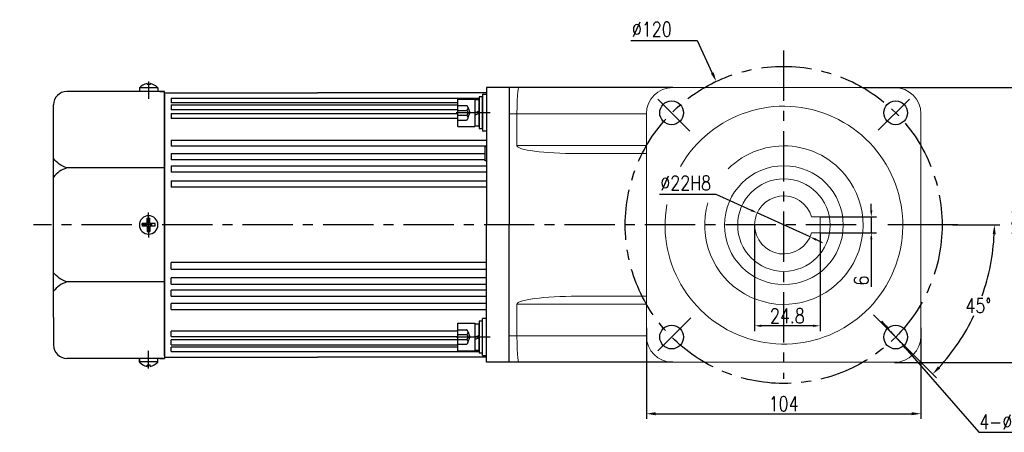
# Model space of a CAD drawing. Header units: inches. Extents: x 331 to 12887, y -474 to 4488.
# Tile 74 of 122: x 9366 to 9739, y -211 to -55. Entities that reach past the tile are written whole.
import ezdxf

# ---------------------------------------------------------------- set-up
doc = ezdxf.new("R2010")
doc.units = ezdxf.units.IN
doc.header["$LTSCALE"] = 10
doc.header["$MEASUREMENT"] = 0
doc.linetypes.add('CENTER', pattern=[10.16, 6.35, -1.27, 1.27, -1.27])
doc.linetypes.add('HIDDEN', pattern=[1.905, 1.27, -0.635])
for name, color, linetype in [('1轮廓实线层', 7, 'Continuous'), ('3中心线层', 1, 'CENTER'), ('4虚线层', 6, 'HIDDEN'), ('7标注层', 4, 'Continuous')]:
    doc.layers.add(name, color=color, linetype=linetype)
doc.styles.add('PC_TEXTSTYLE', font='isocp.shx', dxfattribs={"width": 0.8, "bigfont": 'HZFS.SHX'})
doc.styles.add('TH_GBDIM', font='romans.shx', dxfattribs={"width": 0.8, "bigfont": 'gbcbig.shx'})
doc.dimstyles.new('TH_GBDIM', dxfattribs={"dimtxt": 3.5, "dimasz": 2.5, "dimexe": 2, "dimexo": 0, "dimgap": 1, "dimtad": 1, "dimdec": 4, "dimdsep": 46, "dimtxsty": 'TH_GBDIM', "dimcen": 0.09, "dimclrd": 4, "dimclre": 4, "dimclrt": 3, "dimadec": 0, "dimazin": 0, "dimtfac": 1, "dimtdec": 4, "dimtmove": 0, "dimatfit": 3, "dimfxl": 1, "dimtzin": 0, "dimarcsym": 0})
doc.dimstyles.new('直径标注A3', dxfattribs={"dimtxt": 3.5, "dimasz": 3, "dimexe": 2, "dimexo": 0.0625, "dimgap": 1, "dimtad": 1, "dimtih": 1, "dimtoh": 1, "dimdsep": 46, "dimtxsty": 'PC_TEXTSTYLE', "dimsah": 1, "dimcen": 0.09, "dimclrt": 3, "dimadec": 0, "dimazin": 0, "dimtfac": 0.7, "dimtmove": 0, "dimatfit": 0, "dimfxl": 1, "dimtzin": 0, "dimarcsym": 0})
doc.dimstyles.new('角度标注', dxfattribs={"dimtxt": 3.5, "dimasz": 3, "dimexe": 2, "dimexo": 0, "dimgap": 1, "dimtad": 1, "dimtih": 1, "dimtoh": 1, "dimdsep": 46, "dimtxsty": 'PC_TEXTSTYLE', "dimsah": 1, "dimcen": 0.09, "dimclrd": 4, "dimclrt": 3, "dimadec": 0, "dimazin": 0, "dimtfac": 0.7, "dimtmove": 0, "dimatfit": 0, "dimfxl": 1, "dimtzin": 0, "dimarcsym": 0})

# ---------------------------------------------------------------- blocks, each defined once
blk = doc.blocks.new('*D749')
at = {"layer": '7标注层', "color": 4, "lineweight": -2, "transparency": 16777216}
for p, q in [((9718.03, -80.3), (9750.28, -80.3)), ((9748.28, -181.8), (9748.28, -82.8)), ((9697.3, -184.3), (9750.28, -184.3))]:
    blk.add_line(p, q, dxfattribs=at)
at = {"layer": '7标注层', "color": 4, "transparency": 16777216}
for points in [[(9747.87, -82.8), (9748.7, -82.8), (9748.28, -80.3)], [(9747.87, -181.8), (9748.7, -181.8), (9748.28, -184.3)]]:
    blk.add_solid(points, dxfattribs=at)
at = {"layer": 'Defpoints', "color": 0, "transparency": 16777216}
for p in [(9718.03, -80.3), (9748.28, -80.3), (9697.3, -184.3)]:
    blk.add_point(p, dxfattribs=at)
at = {"layer": '7标注层', "color": 3, "transparency": 16777216, "insert": (9744.53, -131.74), "char_height": 5.5, "attachment_point": 5, "rotation": 90, "style": 'TH_GBDIM'}
blk.add_mtext('104', dxfattribs=at)
blk = doc.blocks.new('*D750')
at = {"layer": '7标注层', "color": 4, "lineweight": -2, "transparency": 16777216}
for p, q in [((9597.4, -62.5), (9622.5, -62.5)), ((9622.5, -62.5), (9628.29, -74.83)), ((9655.21, -132.3), (9655.39, -132.3)), ((9655.3, -132.39), (9655.3, -132.21))]:
    blk.add_line(p, q, dxfattribs=at)
at = {"layer": '7标注层', "color": 4, "transparency": 16777216}
blk.add_solid([(9628.82, -74.58), (9627.77, -75.08), (9629.78, -78)], dxfattribs=at)
at = {"layer": 'Defpoints', "color": 0, "transparency": 16777216}
for p in [(9629.78, -78), (9680.83, -186.6)]:
    blk.add_point(p, dxfattribs=at)
at = {"layer": '7标注层', "color": 3, "transparency": 16777216, "insert": (9605.37, -58.25), "char_height": 5.5, "attachment_point": 5, "style": 'TH_GBDIM'}
blk.add_mtext('{∅120}{}{}', dxfattribs=at)
blk = doc.blocks.new('*D752')
at = {"layer": '7标注层', "color": 4, "lineweight": -2, "transparency": 16777216}
for p, q in [((9608.25, -120.68), (9629.65, -120.68)), ((9629.65, -120.68), (9643.01, -126.73)), ((9665.32, -136.84), (9645.28, -127.76)), ((9667.6, -137.87), (9669.88, -138.9))]:
    blk.add_line(p, q, dxfattribs=at)
at = {"layer": '7标注层', "color": 4, "transparency": 16777216}
for points in [[(9643.18, -126.35), (9642.83, -127.11), (9645.28, -127.76)], [(9667.77, -137.49), (9667.43, -138.25), (9665.32, -136.84)]]:
    blk.add_solid(points, dxfattribs=at)
at = {"layer": 'Defpoints', "color": 0, "transparency": 16777216}
for p in [(9645.28, -127.76), (9665.32, -136.84)]:
    blk.add_point(p, dxfattribs=at)
at = {"layer": '7标注层', "color": 3, "transparency": 16777216, "insert": (9618.2, -116.43), "char_height": 5.5, "attachment_point": 5, "style": 'TH_GBDIM'}
blk.add_mtext('%%C22{}{H8}', dxfattribs=at)
blk = doc.blocks.new('*D621')
at = {"layer": '7标注层', "color": 0, "lineweight": -2, "transparency": 16777216}
for p, q in [((9719.3, -132.3), (9737.12, -132.3)), ((9702.92, -179.91), (9713.16, -190.15))]:
    blk.add_line(p, q, dxfattribs=at)
at = {"layer": '7标注层', "color": 4, "lineweight": -2, "transparency": 16777216}
for start, end in [(340.385, 357.4873), (317.5127, 334.5535)]:
    blk.add_arc((9655.3, -132.3), 79.81, start, end, dxfattribs=at)
at = {"layer": '7标注层', "color": 4, "transparency": 16777216}
for points in [[(9734.46, -135.78), (9735.62, -135.81), (9735.12, -132.3)], [(9714.58, -186.61), (9713.74, -185.8), (9711.74, -188.73)]]:
    blk.add_solid(points, dxfattribs=at)
at = {"layer": 'Defpoints', "color": 0, "transparency": 16777216}
for p in [(9336.03, -132.3), (9655.3, -132.3), (9719.3, -132.3), (9724.42, -172.2), (9702.92, -179.91)]:
    blk.add_point(p, dxfattribs=at)
at = {"layer": '7标注层', "color": 3, "transparency": 16777216, "insert": (9729.04, -162.84), "char_height": 5.5, "attachment_point": 5, "style": 'TH_GBDIM'}
blk.add_mtext('45°', dxfattribs=at)
blk = doc.blocks.new('*D879')
at = {"layer": '7标注层', "color": 0, "lineweight": -2, "transparency": 16777216}
for p, q in [((9694.11, -170.58), (9692.47, -168.7)), ((9695.76, -172.46), (9699.7, -176.98)), ((9701.35, -178.87), (9729.18, -210.77)), ((9729.18, -210.77), (9759.83, -210.77))]:
    blk.add_line(p, q, dxfattribs=at)
at = {"layer": '7标注层', "color": 0, "transparency": 16777216}
for points in [[(9694.43, -170.31), (9693.8, -170.85), (9695.76, -172.46)], [(9701.66, -178.59), (9701.03, -179.14), (9699.7, -176.98)]]:
    blk.add_solid(points, dxfattribs=at)
at = {"layer": 'Defpoints', "color": 0, "transparency": 16777216}
for p in [(9695.76, -172.46), (9699.7, -176.98)]:
    blk.add_point(p, dxfattribs=at)
at = {"layer": '7标注层', "color": 3, "transparency": 16777216, "insert": (9745.01, -206.84), "char_height": 5.5, "attachment_point": 5, "style": 'TH_GBDIM'}
blk.add_mtext('{4-%%C9}{}{}{通孔均布}', dxfattribs=at)
blk = doc.blocks.new('*U877')
at = {"layer": '1轮廓实线层'}
blk.add_circle((0, 0), 4.5, dxfattribs=at)
blk = doc.blocks.new('*U878')
at = {"layer": '1轮廓实线层', "color": 0, "linetype": 'ByBlock', "lineweight": -2, "transparency": 16777216}
for p, rotation in [((2696.38, 2671.31), 180), ((2781.23, 2671.31), 89.99999999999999), ((2696.38, 2586.46), 269.9999999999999)]:
    blk.add_blockref('*U877', p, dxfattribs=dict(at, rotation=rotation))
blk.add_blockref('*U877', (2781.23, 2586.46), dxfattribs=at)
blk = doc.blocks.new('*D922')
at = {"layer": '7标注层', "color": 4, "lineweight": -2, "transparency": 16777216}
for p, q in [((9688.5, -126.8), (9688.5, -124.3)), ((9669.1, -129.3), (9690.5, -129.3)), ((9688.5, -129.3), (9688.5, -135.3)), ((9669.1, -135.3), (9690.5, -135.3)), ((9688.5, -137.8), (9688.5, -155.72))]:
    blk.add_line(p, q, dxfattribs=at)
at = {"layer": '7标注层', "color": 4, "transparency": 16777216}
for points in [[(9688.08, -126.8), (9688.91, -126.8), (9688.5, -129.3)], [(9688.08, -137.8), (9688.91, -137.8), (9688.5, -135.3)]]:
    blk.add_solid(points, dxfattribs=at)
at = {"layer": 'Defpoints', "color": 0, "transparency": 16777216}
for p in [(9669.1, -129.3), (9688.5, -129.3), (9669.1, -135.3)]:
    blk.add_point(p, dxfattribs=at)
at = {"layer": '7标注层', "color": 3, "transparency": 16777216, "insert": (9684.75, -153.35), "char_height": 5.5, "attachment_point": 5, "rotation": 90, "style": 'TH_GBDIM'}
blk.add_mtext('6', dxfattribs=at)
blk = doc.blocks.new('*D923')
at = {"layer": '7标注层', "color": 4, "lineweight": -2, "transparency": 16777216}
for p, q in [((9644.3, -132.3), (9644.3, -172.47)), ((9669.1, -135.3), (9669.1, -172.47)), ((9666.6, -170.47), (9646.8, -170.47))]:
    blk.add_line(p, q, dxfattribs=at)
at = {"layer": '7标注层', "color": 4, "transparency": 16777216}
for points in [[(9646.8, -170.06), (9646.8, -170.89), (9644.3, -170.47)], [(9666.6, -170.06), (9666.6, -170.89), (9669.1, -170.47)]]:
    blk.add_solid(points, dxfattribs=at)
at = {"layer": 'Defpoints', "color": 0, "transparency": 16777216}
for p in [(9644.3, -132.3), (9669.1, -135.3), (9644.3, -170.47)]:
    blk.add_point(p, dxfattribs=at)
at = {"layer": '7标注层', "color": 3, "transparency": 16777216, "insert": (9656.7, -166.72), "char_height": 5.5, "attachment_point": 5, "style": 'TH_GBDIM'}
blk.add_mtext('24.8', dxfattribs=at)
blk = doc.blocks.new('*D951')
at = {"layer": '7标注层', "color": 4, "lineweight": -2, "transparency": 16777216}
for p, q in [((9603.3, -171.24), (9603.3, -205.74)), ((9707.3, -171.24), (9707.3, -205.74)), ((9606.8, -203.74), (9703.8, -203.74))]:
    blk.add_line(p, q, dxfattribs=at)
at = {"layer": '7标注层', "color": 4, "transparency": 16777216}
for points in [[(9606.8, -203.16), (9606.8, -204.32), (9603.3, -203.74)], [(9703.8, -203.16), (9703.8, -204.32), (9707.3, -203.74)]]:
    blk.add_solid(points, dxfattribs=at)
at = {"layer": 'Defpoints', "color": 0, "transparency": 16777216}
for p in [(9603.3, -171.24), (9707.3, -171.24), (9707.3, -203.74)]:
    blk.add_point(p, dxfattribs=at)
at = {"layer": '7标注层', "color": 3, "transparency": 16777216, "insert": (9655.3, -199.99), "char_height": 5.5, "attachment_point": 5, "style": 'TH_GBDIM'}
blk.add_mtext('104', dxfattribs=at)

msp = doc.modelspace()

# ---------------------------------------------------------------- linework, layer by layer
for p, q in [((9420.80416, -81.79766), (9383.80416, -81.79766)), ((9411.30416, -80.36231), (9411.30416, -81.79766)), ((9418.30416, -80.45671), (9411.30416, -80.45671)), ((9414.20416, -78.76946), (9414.20416, -79.19766)), ((9415.40416, -79.19766), (9414.20416, -79.19766)), ((9415.40416, -78.76946), (9415.40416, -79.19766)), ((9418.30416, -80.36231), (9418.30416, -81.79766)), ((9419.05416, -81.79766), (9420.80416, -81.79766)), ((9420.80416, -82.79766), (9420.80416, -81.79766)), ((9613.30416, -80.29766), (9551.30416, -80.29766)), ((9420.80416, -82.79766), (9420.80416, -132.29766)), ((9378.80416, -97.29766), (9378.80416, -86.79766)), ((9378.80416, -167.29766), (9378.80416, -97.29766)), ((9420.80416, -110.71641), (9383.80416, -110.71641)), ((9420.80416, -181.79766), (9420.80416, -132.29766)), ((9420.80416, -153.8789), (9383.80416, -153.8789)), ((9378.80416, -167.29766), (9378.80416, -177.79766)), ((9420.80416, -181.79766), (9420.80416, -182.79766)), ((9420.80416, -182.79766), (9383.80416, -182.79766)), ((9411.30416, -184.233), (9411.30416, -182.79766)), ((9411.30416, -183.10041), (9411.30416, -184.233)), ((9418.30416, -184.1386), (9411.30416, -184.1386)), ((9415.40416, -185.39766), (9414.20416, -185.39766)), ((9414.20416, -185.82585), (9414.20416, -185.39766)), ((9415.40416, -185.82585), (9415.40416, -185.39766)), ((9418.30416, -184.233), (9418.30416, -182.79766)), ((9419.05416, -182.79766), (9420.80416, -182.79766)), ((9419.05416, -182.79766), (9420.80416, -182.79766)), ((9613.30416, -184.29766), (9551.30415, -184.29766))]:
    msp.add_line(p, q)
at = {"color": 7, "linetype": 'Continuous', "lineweight": 15}
for p, q in [((9551.30416, -80.29766), (9554.96453, -80.29766)), ((9697.30416, -80.29766), (9613.30416, -80.29766)), ((9554.30416, -90.29766), (9551.30416, -90.29766)), ((9603.30416, -90.29766), (9554.30416, -90.29766)), ((9554.30416, -102.29766), (9554.30416, -90.29766)), ((9603.30416, -90.29766), (9603.30416, -174.29766)), ((9707.30416, -174.29766), (9707.30416, -90.29766)), ((9554.30416, -102.29766), (9603.30416, -102.29766)), ((9603.30416, -105.29766), (9577.11765, -105.29766)), ((9665.88717, -129.29766), (9669.10416, -129.29766)), ((9669.10416, -129.29766), (9669.10416, -135.29766)), ((9669.10416, -135.29766), (9665.88717, -135.29766)), ((9577.11765, -159.29766), (9603.30416, -159.29766)), ((9603.30416, -162.29766), (9554.30416, -162.29766)), ((9554.30416, -162.29766), (9554.30416, -174.29766)), ((9551.30416, -174.29766), (9554.30416, -174.29766)), ((9554.30416, -174.29766), (9603.30416, -174.29766)), ((9554.96453, -184.29766), (9551.30416, -184.29766)), ((9554.96453, -184.29766), (9551.30416, -184.29766)), ((9613.30416, -184.29766), (9697.30416, -184.29766))]:
    msp.add_line(p, q, dxfattribs=at)
for radius in [22.5, 17.5]:
    msp.add_circle((9655.39416, -132.38766), radius, dxfattribs=at)
for centre, radius, start, end in [((9383.80416, -86.79766), 5, 90, 180), ((9415.76405, -85.0458), 6.46728, 103.957243, 133.5991462), ((9413.84427, -85.0458), 6.46728, 46.4008538, 76.042757), ((9383.80416, -177.79766), 5, 180, 270), ((9415.76405, -179.54951), 6.46728, 226.4008538, 256.042757), ((9413.84427, -179.54951), 6.46728, 283.957243, 313.5991462)]:
    msp.add_arc(centre, radius, start, end)
for centre, radius, start, end in [((9613.30416, -90.29766), 10, 90, 180), ((9697.30416, -90.29766), 10, 0, 90), ((9655.39416, -132.38766), 45, 170.0568109, 150.4562083), ((9655.39416, -132.38766), 30, 33.2137322, 134.8257494), ((9655.39416, -132.38766), 30, 163.5951629, 33.2137322), ((9655.30416, -132.29766), 11, 15.8266199, 344.1733797), ((9613.30416, -174.29766), 10, 180, 270), ((9697.30416, -174.29766), 10, 270, 0)]:
    msp.add_arc(centre, radius, start, end, dxfattribs=at)
for centre, major_axis, ratio, start_param, end_param in [((9554.96453, -90.29766), (0, 10), 0.066037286, 0, 1.570796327), ((9577.11766, -102.29766), (-22.8135, 0), 0.131501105, 0, 1.570796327), ((9577.11766, -162.29766), (22.8135, 0), 0.131501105, 1.570796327, 3.141592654), ((9554.96453, -174.29766), (0, 10), 0.066037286, 1.570796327, 3.141592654)]:
    msp.add_ellipse(centre, major_axis=major_axis, ratio=ratio, start_param=start_param, end_param=end_param, dxfattribs=at)
for points in [[(9383.80416, -110.71641), (9380.94901, -109.30081), (9378.80416, -107.21122)], [(9383.80416, -110.71641), (9380.94901, -112.13202), (9378.80416, -114.22161)], [(9383.80416, -153.8789), (9380.94901, -152.46329), (9378.80416, -150.3737)], [(9383.80416, -153.8789), (9380.94901, -155.2945), (9378.80416, -157.38409)]]:
    msp.add_spline(points, degree=3)
at = {"layer": '1轮廓实线层'}
for p, q in [((9542.80416, -80.29766), (9542.80416, -90.29766)), ((9551.30416, -80.29766), (9542.80416, -80.29766)), ((9551.30416, -80.29766), (9551.30416, -132.29766)), ((9420.80416, -82.29766), (9478.80416, -82.29766)), ((9420.80416, -132.29766), (9420.80416, -82.29766)), ((9423.30416, -84.36863), (9540.02416, -84.36863)), ((9423.30416, -84.36863), (9423.30416, -86.08115)), ((9542.80416, -82.29766), (9478.80416, -82.29766)), ((9531.94416, -95.07125), (9531.94416, -84.67125)), ((9531.94416, -84.67125), (9538.34416, -84.67125)), ((9538.34416, -84.67125), (9538.34416, -95.07125)), ((9538.34416, -84.95125), (9538.34416, -94.79125)), ((9540.02416, -84.95125), (9538.34416, -84.95125)), ((9541.30416, -83.87125), (9540.02416, -83.87125)), ((9540.02416, -83.87125), (9540.02416, -86.51125)), ((9540.02416, -94.79125), (9540.02416, -84.95125)), ((9541.30416, -82.87125), (9541.30416, -96.87125)), ((9541.30416, -82.87125), (9542.80416, -82.87125)), ((9541.30416, -86.51125), (9541.30416, -83.87125)), ((9531.94416, -86.08115), (9423.30416, -86.08115)), ((9423.30416, -86.90028), (9531.94416, -86.90028)), ((9423.30416, -86.90028), (9423.30416, -88.75087)), ((9531.94416, -88.75087), (9423.30416, -88.75087)), ((9538.34416, -89.87125), (9540.02416, -89.14748)), ((9540.02416, -86.51125), (9540.02416, -93.23125)), ((9541.30416, -93.23125), (9541.30416, -86.51125)), ((9423.30416, -90.09005), (9531.94416, -90.09005)), ((9423.30416, -90.09005), (9423.30416, -92.06977)), ((9531.94416, -92.06977), (9423.30416, -92.06977)), ((9538.34416, -90.77596), (9540.02416, -90.05219)), ((9542.80416, -90.29766), (9542.80416, -132.29766)), ((9531.94416, -95.07125), (9538.34416, -95.07125)), ((9538.34416, -94.79125), (9540.02416, -94.79125)), ((9540.02416, -93.23125), (9540.02416, -95.87125)), ((9540.02416, -95.87125), (9541.30416, -95.87125)), ((9541.30416, -95.87125), (9541.30416, -93.23125)), ((9542.80416, -96.87125), (9541.30416, -96.87125)), ((9423.30416, -100.26458), (9542.80416, -100.26458)), ((9423.30416, -100.26458), (9423.30416, -102.50914)), ((9542.80416, -102.50914), (9423.30416, -102.50914)), ((9542.30416, -102.59766), (9542.80416, -102.59766)), ((9542.30416, -107.99766), (9542.30416, -102.59766)), ((9423.30416, -105.29575), (9542.30357, -105.29575)), ((9423.30416, -105.29575), (9423.30416, -107.62517)), ((9542.30416, -107.62517), (9423.30416, -107.62517)), ((9542.80416, -107.99766), (9542.30416, -107.99766)), ((9423.30416, -109.91674), (9542.80416, -109.91674)), ((9423.30416, -109.91674), (9423.30416, -112.30614)), ((9542.80416, -112.30614), (9423.30416, -112.30614)), ((9423.30416, -115.59681), (9542.80416, -115.59681)), ((9423.30416, -115.59681), (9423.30416, -118.04036)), ((9542.80416, -118.04036), (9423.30416, -118.04036)), ((9414.30416, -131.79766), (9414.30416, -129.79766)), ((9414.30416, -129.79766), (9415.30416, -129.79766)), ((9415.30416, -131.79766), (9415.30416, -129.79766)), ((9414.30416, -131.79766), (9412.30416, -131.79766)), ((9412.30416, -132.29766), (9412.30416, -131.79766)), ((9412.30416, -132.29766), (9412.30416, -132.79766)), ((9414.30416, -132.79766), (9412.30416, -132.79766)), ((9414.30416, -132.79766), (9414.30416, -134.79766)), ((9417.30416, -131.79766), (9415.30416, -131.79766)), ((9417.30416, -132.79766), (9415.30416, -132.79766)), ((9415.30416, -132.79766), (9415.30416, -134.79766)), ((9417.30416, -132.79766), (9417.30416, -131.79766)), ((9420.80416, -132.29766), (9420.80416, -182.29766)), ((9542.80416, -174.29766), (9542.80416, -132.29766)), ((9551.30416, -184.29766), (9551.30416, -132.29766)), ((9414.30416, -134.79766), (9415.30416, -134.79766)), ((9423.30416, -148.9985), (9423.30416, -146.55495)), ((9542.80416, -146.55495), (9423.30416, -146.55495)), ((9423.30416, -148.9985), (9542.80416, -148.9985)), ((9423.30416, -154.67857), (9423.30416, -152.28917)), ((9542.80416, -152.28917), (9423.30416, -152.28917)), ((9423.30416, -154.67857), (9542.80416, -154.67857)), ((9423.30416, -159.29956), (9423.30416, -156.97014)), ((9542.80416, -156.97014), (9423.30416, -156.97014)), ((9423.30416, -159.29956), (9542.80416, -159.29956)), ((9537.74011, -159.29956), (9542.30357, -159.29956)), ((9423.30416, -164.33073), (9423.30416, -162.08617)), ((9542.80416, -162.08617), (9423.30416, -162.08617)), ((9542.80416, -162.08617), (9537.77032, -162.08617)), ((9423.30416, -164.33073), (9542.80416, -164.33073)), ((9537.76441, -164.33073), (9542.80416, -164.33073)), ((9542.80416, -167.72406), (9541.30416, -167.72406)), ((9541.30416, -181.72406), (9541.30416, -167.72406)), ((9531.94416, -179.92406), (9531.94416, -169.52406)), ((9531.94416, -169.52406), (9538.34416, -169.52406)), ((9538.34416, -169.52406), (9538.34416, -179.92406)), ((9538.34416, -169.80406), (9538.34416, -179.64406)), ((9540.02416, -169.80406), (9538.34416, -169.80406)), ((9541.30416, -168.72406), (9540.02416, -168.72406)), ((9540.02416, -168.72406), (9540.02416, -171.36406)), ((9540.02416, -179.64406), (9540.02416, -169.80406)), ((9540.02416, -171.36406), (9540.02416, -178.08406)), ((9541.30416, -171.36406), (9541.30416, -168.72406)), ((9541.30416, -178.08406), (9541.30416, -171.36406)), ((9423.30416, -174.50526), (9423.30416, -172.52554)), ((9531.94416, -172.52554), (9423.30416, -172.52554)), ((9423.30416, -174.50526), (9531.94416, -174.50526)), ((9538.34416, -174.72406), (9540.02416, -174.0003)), ((9538.34416, -175.62877), (9540.02416, -174.905)), ((9542.80416, -184.29766), (9542.80416, -174.29766)), ((9423.30416, -177.69503), (9423.30416, -175.84445)), ((9531.94416, -175.84445), (9423.30416, -175.84445)), ((9423.30416, -177.69503), (9531.94416, -177.69503)), ((9423.30416, -180.22668), (9423.30416, -178.51416)), ((9531.94416, -178.51416), (9423.30416, -178.51416)), ((9540.02416, -178.08406), (9540.02416, -180.72406)), ((9541.30416, -180.72406), (9541.30416, -178.08406)), ((9420.80416, -182.29766), (9478.80416, -182.29766)), ((9423.30416, -180.22668), (9540.02416, -180.22668)), ((9542.80416, -182.29766), (9478.80416, -182.29766)), ((9531.94416, -179.92406), (9538.34416, -179.92406)), ((9542.80416, -182.29766), (9537.76355, -182.29766)), ((9538.34416, -179.64406), (9540.02416, -179.64406)), ((9540.02416, -180.72406), (9541.30416, -180.72406)), ((9541.30416, -181.72406), (9542.80416, -181.72406)), ((9551.30416, -184.29766), (9542.80416, -184.29766))]:
    msp.add_line(p, q, dxfattribs=at)
at = {"layer": '1轮廓实线层', "color": 4}
msp.add_line((9685.23742, -80.29766), (9718.02752, -80.29766), dxfattribs=at)
at = {"layer": '1轮廓实线层'}
for start, end in [(0, 180), (180, 0)]:
    msp.add_arc((9414.80416, -132.29766), 3.5, start, end, dxfattribs=at)
at = {"layer": '3中心线层', "ltscale": 0.3}
for p, q in [((9655.30416, -66.29766), (9655.30416, -190.55065)), ((9682.79118, -132.29766), (9371.20544, -132.29766))]:
    msp.add_line(p, q, dxfattribs=at)
at = {"layer": '3中心线层'}
for p, q in [((9414.80416, -77.9737), (9414.80416, -84.59458)), ((9544.15611, -89.87125), (9531.30416, -89.87125)), ((9414.80416, -133.35055), (9414.80416, -127.56935)), ((9414.80416, -131.24476), (9414.80416, -137.02596)), ((9721.30416, -132.29766), (9694.8012, -132.29766)), ((9544.15611, -174.72406), (9531.30416, -174.72406)), ((9414.80416, -186.62162), (9414.80416, -180.00073))]:
    msp.add_line(p, q, dxfattribs=at)
at = {"layer": '3中心线层', "ltscale": 0.6}
for p, q in [((9619.77885, -96.77234), (9607.68888, -84.68238)), ((9691.16055, -96.44127), (9702.91944, -84.68238)), ((9620.18859, -167.41322), (9607.68888, -179.91293)), ((9689.36652, -166.36002), (9702.91944, -179.91293))]:
    msp.add_line(p, q, dxfattribs=at)
at = {"layer": '3中心线层', "ltscale": 0.3}
msp.add_circle((9655.30416, -132.29766), 60, dxfattribs=at)
at = {"layer": '4虚线层'}
for p, q in [((9531.94416, -87.12725), (9535.14416, -87.12725)), ((9531.94416, -88.95658), (9535.14416, -88.95658)), ((9535.78416, -88.04192), (9536.46416, -89.87125)), ((9531.94416, -90.78592), (9535.14416, -90.78592)), ((9531.94416, -92.61525), (9535.14416, -92.61525)), ((9535.78416, -91.70058), (9536.46416, -89.87125)), ((9531.94416, -171.98006), (9535.14416, -171.98006)), ((9531.94416, -173.8094), (9535.14416, -173.8094)), ((9535.78416, -172.89473), (9536.46416, -174.72406)), ((9535.78416, -176.5534), (9536.46416, -174.72406)), ((9531.94416, -175.63873), (9535.14416, -175.63873)), ((9531.94416, -177.46806), (9535.14416, -177.46806))]:
    msp.add_line(p, q, dxfattribs=at)
for centre in [(9534.81056, -88.04192), (9534.81056, -89.87125), (9534.81056, -91.70058), (9534.81056, -172.89473), (9534.81056, -174.72406), (9534.81056, -176.5534)]:
    msp.add_arc(centre, 0.97361, 290.0383846, 69.9616154, dxfattribs=at)

# ---------------------------------------------------------------- block references
at = {"layer": '1轮廓实线层'}
msp.add_blockref('*U878', (6916.49815, -2761.18088), dxfattribs=at)

# ---------------------------------------------------------------- dimensions: what is measured, and where the dimension line sits
at = {"layer": '7标注层'}
for p1, p2, text, dimstyle, override, picture, middle in [((9680.82653, -186.59875), (9629.78179, -77.99656), '{<>}{}{}', 'TH_GBDIM', {"dimtxt": 5.5, "dimasz": 3.5, "dimgap": 1.5, "dimtad": 1, "dimjust": 0, "dimtih": 1, "dimtoh": 1, "dimdec": 0, "dimlfac": 1, "dimtxsty": 'TH_GBDIM', "dimse1": 0, "dimse2": 0, "dimsd1": 0, "dimsd2": 0, "dimadec": 0, "dimtofl": 0}, '*D750', (9605.3654, -62.50123)), ((9665.32423, -136.83618), (9645.28409, -127.75914), '%%C22{}{H8}', 'TH_GBDIM', {"dimtxt": 5.5, "dimgap": 1.5, "dimtoh": 1, "dimdec": 0, "dimlfac": 1.25}, '*D752', (9618.19778, -120.67786)), ((9695.75829, -172.46351), (9699.70285, -176.98462), '{4-%%C9}{}{}{通孔均布}', '直径标注A3', {"dimtxt": 5.5, "dimasz": 2.5, "dimgap": 1, "dimtad": 1, "dimjust": 0, "dimdec": 2, "dimlfac": 1, "dimtxsty": 'TH_GBDIM', "dimse1": 0, "dimse2": 0, "dimsd1": 0, "dimsd2": 0, "dimadec": 2}, '*D879', (9745.00836, -210.77235))]:
    dim = msp.add_diameter_dim_2p(p1=p1, p2=p2, text=text, dimstyle=dimstyle, override=override, dxfattribs=at)
    dim.commit()
    dim.dimension.update_dxf_attribs({"geometry": picture, "text_midpoint": middle, "dimtype": 163})
for base, p1, p2, angle, text, override, picture, middle in [((9748.28472, -80.29766), (9697.30416, -184.29766), (9718.02752, -80.29766), 90, '104', {"dimtxt": 5.5, "dimdec": 1, "dimlfac": 1.25, "dimadec": 1}, '*D749', (9748.28472, -131.74167)), ((9688.49583, -129.29766), (9669.10416, -135.29766), (9669.10416, -129.29766), 270, '6', {"dimtxt": 5.5, "dimasz": 2.5, "dimgap": 1, "dimtad": 1, "dimjust": 0, "dimdec": 1, "dimlfac": 1.25, "dimse1": 0, "dimse2": 0, "dimsd1": 0, "dimsd2": 0, "dimadec": 1}, '*D922', (9688.49583, -153.35435))]:
    dim = msp.add_linear_dim(base=base, p1=p1, p2=p2, angle=angle, text=text, dimstyle='TH_GBDIM', override=override, dxfattribs=at)
    dim.commit()
    dim.dimension.update_dxf_attribs({"geometry": picture, "text_midpoint": middle, "dimtype": 160})
dim = msp.add_angular_dim_2l(base=(9724.42466, -172.2044), line1=((9719.30416, -132.29766), (9336.02802, -132.29766)), line2=((9655.30416, -132.29766), (9702.91944, -179.91293)), dimstyle='角度标注', override={"dimtxt": 5.5, "dimasz": 3.5, "dimdec": 0, "dimtxsty": 'TH_GBDIM', "dimazin": 2}, dxfattribs=at)
dim.commit()
dim.dimension.update_dxf_attribs({"geometry": '*D621', "text_midpoint": (9729.0422, -162.84095)})
dim = msp.add_linear_dim(base=(9644.30416, -170.4732), p1=(9669.10416, -135.29766), p2=(9644.30416, -132.29766), text='24.8', dimstyle='TH_GBDIM', override={"dimtxt": 5.5, "dimasz": 2.5, "dimgap": 1, "dimtad": 1, "dimjust": 0, "dimdec": 1, "dimlfac": 1.25, "dimse1": 0, "dimse2": 0, "dimsd1": 0, "dimsd2": 0, "dimadec": 1}, dxfattribs=at)
dim.commit()
dim.dimension.update_dxf_attribs({"geometry": '*D923', "text_midpoint": (9656.70416, -166.7232)})
dim = msp.add_linear_dim(base=(9707.30416, -203.74037), p1=(9603.30416, -171.23753), p2=(9707.30416, -171.23753), dimstyle='TH_GBDIM', override={"dimtxt": 5.5, "dimasz": 3.5, "dimadec": 4}, dxfattribs=at)
dim.commit()
dim.dimension.update_dxf_attribs({"geometry": '*D951', "text_midpoint": (9655.30416, -199.99037)})

doc.saveas('drawing.dxf')
